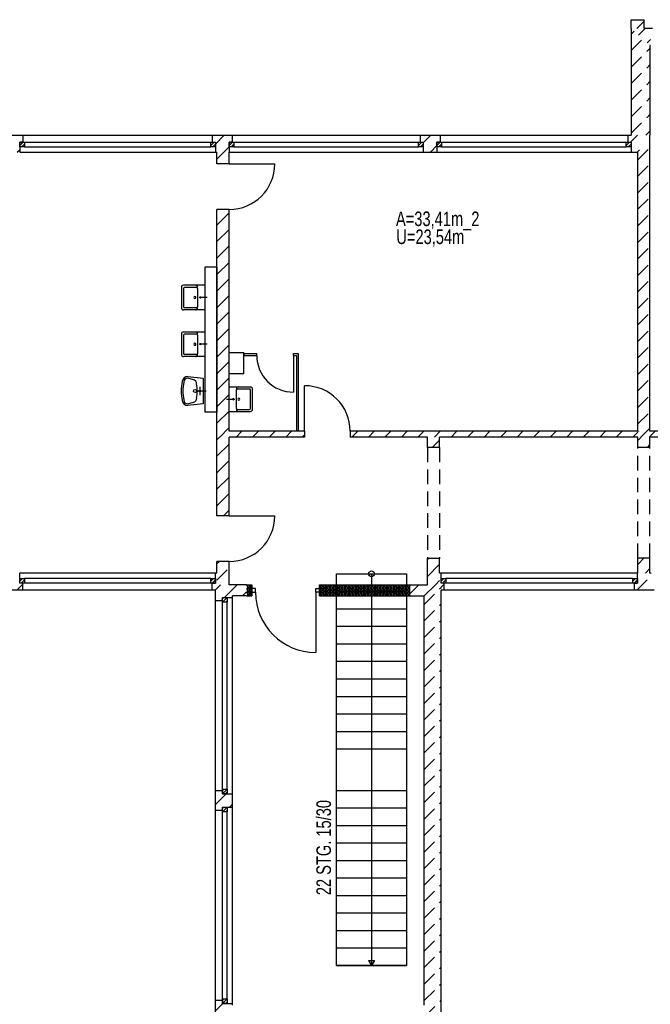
# Model space of a CAD drawing. Header units: metres. Extents: x 940 to 7099, y 1771 to 4983.
# Tile 4 of 15: x 1692 to 2770, y 3296 to 4983. Entities that reach past the tile are written whole.
import ezdxf

# ---------------------------------------------------------------- set-up
doc = ezdxf.new("R2010")
doc.units = ezdxf.units.M
doc.header["$LTSCALE"] = 100
doc.header["$MEASUREMENT"] = 0
doc.linetypes.add('DASHDOT', pattern=[1, 0.5, -0.25, 0, -0.25])
doc.linetypes.add('HIDDEN', pattern=[0.375, 0.25, -0.125])
for name, color, linetype in [('1', 2, 'Continuous'), ('108', 71, 'Continuous'), ('18', 2, 'Continuous'), ('20', 211, 'Continuous'), ('22', 211, 'Continuous'), ('30', 5, 'Continuous'), ('32', 2, 'Continuous'), ('332', 2, 'Continuous'), ('36', 3, 'Continuous'), ('367', 2, 'Continuous'), ('63', 71, 'Continuous'), ('64', 7, 'Continuous'), ('67', 2, 'Continuous'), ('68', 211, 'Continuous'), ('69', 6, 'Continuous')]:
    doc.layers.add(name, color=color, linetype=linetype)

msp = doc.modelspace()

# ---------------------------------------------------------------- linework, layer by layer
at = {"layer": '1', "linetype": 'Continuous'}
for p, q in [((2079.5, 4015), (2050, 4015)), ((2359.5, 4015), (2389, 4015)), ((2079.5, 3996), (2055.5, 3996)), ((2359.5, 3996), (2383.5, 3996))]:
    msp.add_line(p, q, dxfattribs=at)
at = {"layer": '108', "linetype": 'Continuous'}
for p, q in [((2293.5, 4034), (2293.5, 3363)), ((2233.5, 3363), (2233.5, 3996)), ((2353.5, 3996), (2353.5, 3363)), ((2233.5, 3974), (2353.5, 3974)), ((2233.5, 3944), (2353.5, 3944)), ((2233.5, 3914), (2353.5, 3914)), ((2233.5, 3884), (2353.5, 3884)), ((2233.5, 3854), (2353.5, 3854)), ((2233.5, 3824), (2353.5, 3824)), ((2233.5, 3794), (2353.5, 3794)), ((2233.5, 3764), (2353.5, 3764)), ((2233.5, 3734), (2353.5, 3734)), ((2233.5, 3663), (2353.5, 3663)), ((2233.5, 3633), (2353.5, 3633)), ((2233.5, 3603), (2353.5, 3603)), ((2233.5, 3573), (2353.5, 3573)), ((2233.5, 3543), (2353.5, 3543)), ((2233.5, 3513), (2353.5, 3513)), ((2233.5, 3483), (2353.5, 3483)), ((2233.5, 3453), (2353.5, 3453)), ((2233.5, 3423), (2353.5, 3423)), ((2233.5, 3393), (2353.5, 3393)), ((2353.5, 3363), (2233.5, 3363)), ((2233.5, 3363), (2353.5, 3363)), ((2288.5, 3371.6603), (2298.5, 3371.6603)), ((2288.5, 3371.6603), (2293.5, 3363)), ((2298.5, 3371.6603), (2293.5, 3363))]:
    msp.add_line(p, q, dxfattribs=at)
at = {"layer": '18', "linetype": 'Continuous'}
for p, q in [((2008, 4528), (2008, 4486)), ((2008, 4448), (2008, 4406)), ((2050, 4312), (2050, 4354))]:
    msp.add_line(p, q, dxfattribs=at)
at = {"layer": '20', "linetype": 'Continuous'}
for p, q in [((2750.4993, 4956.6725), (2761.8268, 4968)), ((2765.337, 4943.2259), (2771, 4948.8889)), ((2026.49, 4770.0643), (2041.4257, 4785)), ((2736.5325, 4773), (2748.5325, 4785)), ((2029, 4744.29), (2040.71, 4756)), ((2040.71, 4756), (2050.01, 4765.3)), ((2747.8167, 4756), (2752.1061, 4760.2893)), ((2048.9942, 4736), (2050, 4737.0058)), ((2029, 4631.153), (2050, 4652.153)), ((2029, 4602.8687), (2050, 4623.8687)), ((2029, 4574.5844), (2050, 4595.5844)), ((2029, 4546.3001), (2050, 4567.3001)), ((2029, 4518.0159), (2050, 4539.0159)), ((2029, 4489.7316), (2050, 4510.7316)), ((2029, 4461.4473), (2050, 4482.4473)), ((2029, 4433.1631), (2050, 4454.1631)), ((2029, 4404.8788), (2050, 4425.8788)), ((2029, 4376.5945), (2050, 4397.5945)), ((2029, 4348.3102), (2050, 4369.3102)), ((2029, 4320.026), (2050, 4341.026)), ((2029, 4291.7417), (2050, 4312.7417)), ((2043.5426, 4278), (2050, 4284.4574)), ((2029, 4263.4574), (2038.8514, 4273.3088)), ((2038.8514, 4273.3088), (2043.5426, 4278)), ((2061.8268, 4268), (2071.8268, 4278)), ((2090.1111, 4268), (2100.1111, 4278)), ((2118.3954, 4268), (2128.3954, 4278)), ((2146.6797, 4268), (2156.6797, 4278)), ((2174.9639, 4268), (2179, 4272.0361)), ((2259.8167, 4268), (2269.8167, 4278)), ((2288.101, 4268), (2298.101, 4278)), ((2316.3853, 4268), (2326.3853, 4278)), ((2344.6696, 4268), (2354.6696, 4278)), ((2372.9538, 4268), (2382.9538, 4278)), ((2401.2381, 4268), (2411.2381, 4278)), ((2429.5224, 4268), (2439.5224, 4278)), ((2457.8066, 4268), (2467.8066, 4278)), ((2486.0909, 4268), (2496.0909, 4278)), ((2514.3752, 4268), (2524.3752, 4278)), ((2542.6595, 4268), (2552.6595, 4278)), ((2570.9437, 4268), (2580.9437, 4278)), ((2599.228, 4268), (2609.228, 4278)), ((2627.5123, 4268), (2637.5123, 4278)), ((2655.7965, 4268), (2665.7965, 4278)), ((2684.0808, 4268), (2694.0808, 4278)), ((2712.3651, 4268), (2722.3651, 4278)), ((2740.6494, 4268), (2749, 4276.3506)), ((2750.1173, 4277.468), (2750.6494, 4278)), ((2769.2776, 4268.344), (2778.9336, 4278)), ((2029, 4235.1732), (2050, 4256.1732)), ((2029, 4206.8889), (2050, 4227.8889)), ((2029, 4178.6046), (2050, 4199.6046)), ((2029, 4150.3203), (2050, 4171.3203)), ((2039.9639, 4133), (2050, 4143.0361)), ((2389, 4057.772), (2391.228, 4060)), ((2389, 4029.4877), (2410, 4050.4877)), ((2749, 4050.0765), (2759.9235, 4061)), ((2026.49, 4034.6733), (2026.8167, 4035)), ((2762.2078, 4035), (2770, 4042.7922)), ((1686.6898, 4006), (1697.01, 4016.3202)), ((2031.6964, 4011.5954), (2035.101, 4015)), ((2048.7849, 4000.3996), (2063.3853, 4015)), ((2359.5, 3999.9877), (2374.5123, 4015)), ((2384.36, 3996.5634), (2402.7965, 4015)), ((2402.7965, 4015), (2410, 4022.2035)), ((2026.101, 4006), (2026.5376, 4006.4366)), ((2026.5, 4006.399), (2031.6964, 4011.5954)), ((2041.8853, 3993.5), (2048.7849, 4000.3996)), ((2072.6696, 3996), (2079.5, 4002.8304)), ((2081.075, 4010.9688), (2081.4246, 4012.0308)), ((2081.075, 4004.9688), (2081.4246, 4006.0308)), ((2081.075, 3998.9688), (2081.4246, 4000.0308)), ((2083.9246, 4010.9688), (2083.575, 4012.0308)), ((2083.9246, 4004.9688), (2083.575, 4006.0308)), ((2083.9246, 3998.9688), (2083.575, 4000.0308)), ((2086.075, 4010.9688), (2086.4246, 4012.0308)), ((2086.075, 4004.9688), (2086.4246, 4006.0308)), ((2086.075, 3998.9688), (2086.4246, 4000.0308)), ((2206.075, 4010.9688), (2206.4246, 4012.0308)), ((2206.075, 4004.9688), (2206.4246, 4006.0308)), ((2206.075, 3998.9688), (2206.4246, 4000.0308)), ((2208.9246, 4010.9688), (2208.575, 4012.0308)), ((2208.9246, 4004.9688), (2208.575, 4006.0308)), ((2208.9246, 3998.9688), (2208.575, 4000.0308)), ((2211.075, 4010.9688), (2211.4246, 4012.0308)), ((2211.075, 4004.9688), (2211.4246, 4006.0308)), ((2211.075, 3998.9688), (2211.4246, 4000.0308)), ((2213.9246, 4010.9688), (2213.575, 4012.0308)), ((2213.9246, 4004.9688), (2213.575, 4006.0308)), ((2213.9246, 3998.9688), (2213.575, 4000.0308)), ((2216.075, 4010.9688), (2216.4246, 4012.0308)), ((2216.075, 4004.9688), (2216.4246, 4006.0308)), ((2216.075, 3998.9688), (2216.4246, 4000.0308)), ((2218.9246, 4010.9688), (2218.575, 4012.0308)), ((2218.9246, 4004.9688), (2218.575, 4006.0308)), ((2218.9246, 3998.9688), (2218.575, 4000.0308)), ((2221.075, 4010.9688), (2221.4246, 4012.0308)), ((2221.075, 4004.9688), (2221.4246, 4006.0308)), ((2221.075, 3998.9688), (2221.4246, 4000.0308)), ((2223.9246, 4010.9688), (2223.575, 4012.0308)), ((2223.9246, 4004.9688), (2223.575, 4006.0308)), ((2223.9246, 3998.9688), (2223.575, 4000.0308)), ((2226.075, 4010.9688), (2226.4246, 4012.0308)), ((2226.075, 4004.9688), (2226.4246, 4006.0308)), ((2226.075, 3998.9688), (2226.4246, 4000.0308)), ((2228.9246, 4010.9688), (2228.575, 4012.0308)), ((2228.9246, 4004.9688), (2228.575, 4006.0308)), ((2228.9246, 3998.9688), (2228.575, 4000.0308)), ((2231.075, 4010.9688), (2231.4246, 4012.0308)), ((2231.075, 4004.9688), (2231.4246, 4006.0308)), ((2231.075, 3998.9688), (2231.4246, 4000.0308)), ((2233.9246, 4010.9688), (2233.575, 4012.0308)), ((2233.9246, 4004.9688), (2233.575, 4006.0308)), ((2233.9246, 3998.9688), (2233.575, 4000.0308)), ((2236.075, 4010.9688), (2236.4246, 4012.0308)), ((2236.075, 4004.9688), (2236.4246, 4006.0308)), ((2236.075, 3998.9688), (2236.4246, 4000.0308)), ((2238.9246, 4010.9688), (2238.575, 4012.0308)), ((2238.9246, 4004.9688), (2238.575, 4006.0308)), ((2238.9246, 3998.9688), (2238.575, 4000.0308)), ((2241.075, 4010.9688), (2241.4246, 4012.0308)), ((2241.075, 4004.9688), (2241.4246, 4006.0308)), ((2241.075, 3998.9688), (2241.4246, 4000.0308)), ((2243.9246, 4010.9688), (2243.575, 4012.0308)), ((2243.9246, 4004.9688), (2243.575, 4006.0308)), ((2243.9246, 3998.9688), (2243.575, 4000.0308)), ((2246.075, 4010.9688), (2246.4246, 4012.0308)), ((2246.075, 4004.9688), (2246.4246, 4006.0308)), ((2246.075, 3998.9688), (2246.4246, 4000.0308)), ((2248.9246, 4010.9688), (2248.575, 4012.0308)), ((2248.9246, 4004.9688), (2248.575, 4006.0308)), ((2248.9246, 3998.9688), (2248.575, 4000.0308)), ((2251.075, 4010.9688), (2251.4246, 4012.0308)), ((2251.075, 4004.9688), (2251.4246, 4006.0308)), ((2251.075, 3998.9688), (2251.4246, 4000.0308)), ((2253.9246, 4010.9688), (2253.575, 4012.0308)), ((2253.9246, 4004.9688), (2253.575, 4006.0308)), ((2253.9246, 3998.9688), (2253.575, 4000.0308)), ((2256.075, 4010.9688), (2256.4246, 4012.0308)), ((2256.075, 4004.9688), (2256.4246, 4006.0308)), ((2256.075, 3998.9688), (2256.4246, 4000.0308)), ((2258.9246, 4010.9688), (2258.575, 4012.0308)), ((2258.9246, 4004.9688), (2258.575, 4006.0308)), ((2258.9246, 3998.9688), (2258.575, 4000.0308)), ((2261.075, 4010.9688), (2261.4246, 4012.0308)), ((2261.075, 4004.9688), (2261.4246, 4006.0308)), ((2261.075, 3998.9688), (2261.4246, 4000.0308)), ((2263.9246, 4010.9688), (2263.575, 4012.0308)), ((2263.9246, 4004.9688), (2263.575, 4006.0308)), ((2263.9246, 3998.9688), (2263.575, 4000.0308)), ((2266.075, 4010.9688), (2266.4246, 4012.0308)), ((2266.075, 4004.9688), (2266.4246, 4006.0308)), ((2266.075, 3998.9688), (2266.4246, 4000.0308)), ((2268.9246, 4010.9688), (2268.575, 4012.0308)), ((2268.9246, 4004.9688), (2268.575, 4006.0308)), ((2268.9246, 3998.9688), (2268.575, 4000.0308)), ((2271.075, 4010.9688), (2271.4246, 4012.0308)), ((2271.075, 4004.9688), (2271.4246, 4006.0308)), ((2271.075, 3998.9688), (2271.4246, 4000.0308)), ((2273.9246, 4010.9688), (2273.575, 4012.0308)), ((2273.9246, 4004.9688), (2273.575, 4006.0308)), ((2273.9246, 3998.9688), (2273.575, 4000.0308)), ((2276.075, 4010.9688), (2276.4246, 4012.0308)), ((2276.075, 4004.9688), (2276.4246, 4006.0308)), ((2276.075, 3998.9688), (2276.4246, 4000.0308)), ((2278.9246, 4010.9688), (2278.575, 4012.0308)), ((2278.9246, 4004.9688), (2278.575, 4006.0308)), ((2278.9246, 3998.9688), (2278.575, 4000.0308)), ((2281.075, 4010.9688), (2281.4246, 4012.0308)), ((2281.075, 4004.9688), (2281.4246, 4006.0308)), ((2281.075, 3998.9688), (2281.4246, 4000.0308)), ((2283.9246, 4010.9688), (2283.575, 4012.0308)), ((2283.9246, 4004.9688), (2283.575, 4006.0308)), ((2283.9246, 3998.9688), (2283.575, 4000.0308)), ((2286.075, 4010.9688), (2286.4246, 4012.0308)), ((2286.075, 4004.9688), (2286.4246, 4006.0308)), ((2286.075, 3998.9688), (2286.4246, 4000.0308)), ((2288.9246, 4010.9688), (2288.575, 4012.0308)), ((2288.9246, 4004.9688), (2288.575, 4006.0308)), ((2288.9246, 3998.9688), (2288.575, 4000.0308)), ((2291.075, 4010.9688), (2291.4246, 4012.0308)), ((2291.075, 4004.9688), (2291.4246, 4006.0308)), ((2291.075, 3998.9688), (2291.4246, 4000.0308)), ((2293.9246, 4010.9688), (2293.575, 4012.0308)), ((2293.9246, 4004.9688), (2293.575, 4006.0308)), ((2293.9246, 3998.9688), (2293.575, 4000.0308)), ((2296.075, 4010.9688), (2296.4246, 4012.0308)), ((2296.075, 4004.9688), (2296.4246, 4006.0308)), ((2296.075, 3998.9688), (2296.4246, 4000.0308)), ((2298.9246, 4010.9688), (2298.575, 4012.0308)), ((2298.9246, 4004.9688), (2298.575, 4006.0308)), ((2298.9246, 3998.9688), (2298.575, 4000.0308)), ((2301.075, 4010.9688), (2301.4246, 4012.0308)), ((2301.075, 4004.9688), (2301.4246, 4006.0308)), ((2301.075, 3998.9688), (2301.4246, 4000.0308)), ((2303.9246, 4010.9688), (2303.575, 4012.0308)), ((2303.9246, 4004.9688), (2303.575, 4006.0308)), ((2303.9246, 3998.9688), (2303.575, 4000.0308)), ((2306.075, 4010.9688), (2306.4246, 4012.0308)), ((2306.075, 4004.9688), (2306.4246, 4006.0308)), ((2306.075, 3998.9688), (2306.4246, 4000.0308)), ((2308.9246, 4010.9688), (2308.575, 4012.0308)), ((2308.9246, 4004.9688), (2308.575, 4006.0308)), ((2308.9246, 3998.9688), (2308.575, 4000.0308)), ((2311.075, 4010.9688), (2311.4246, 4012.0308)), ((2311.075, 4004.9688), (2311.4246, 4006.0308)), ((2311.075, 3998.9688), (2311.4246, 4000.0308)), ((2313.9246, 4010.9688), (2313.575, 4012.0308)), ((2313.9246, 4004.9688), (2313.575, 4006.0308)), ((2313.9246, 3998.9688), (2313.575, 4000.0308)), ((2316.075, 4010.9688), (2316.4246, 4012.0308)), ((2316.075, 4004.9688), (2316.4246, 4006.0308)), ((2316.075, 3998.9688), (2316.4246, 4000.0308)), ((2318.9246, 4010.9688), (2318.575, 4012.0308)), ((2318.9246, 4004.9688), (2318.575, 4006.0308)), ((2318.9246, 3998.9688), (2318.575, 4000.0308)), ((2321.075, 4010.9688), (2321.4246, 4012.0308)), ((2321.075, 4004.9688), (2321.4246, 4006.0308)), ((2321.075, 3998.9688), (2321.4246, 4000.0308)), ((2323.9246, 4010.9688), (2323.575, 4012.0308)), ((2323.9246, 4004.9688), (2323.575, 4006.0308)), ((2323.9246, 3998.9688), (2323.575, 4000.0308)), ((2326.075, 4010.9688), (2326.4246, 4012.0308)), ((2326.075, 4004.9688), (2326.4246, 4006.0308)), ((2326.075, 3998.9688), (2326.4246, 4000.0308)), ((2328.9246, 4010.9688), (2328.575, 4012.0308)), ((2328.9246, 4004.9688), (2328.575, 4006.0308)), ((2328.9246, 3998.9688), (2328.575, 4000.0308)), ((2331.075, 4010.9688), (2331.4246, 4012.0308)), ((2331.075, 4004.9688), (2331.4246, 4006.0308)), ((2331.075, 3998.9688), (2331.4246, 4000.0308)), ((2333.9246, 4010.9688), (2333.575, 4012.0308)), ((2333.9246, 4004.9688), (2333.575, 4006.0308)), ((2333.9246, 3998.9688), (2333.575, 4000.0308)), ((2336.075, 4010.9688), (2336.4246, 4012.0308)), ((2336.075, 4004.9688), (2336.4246, 4006.0308)), ((2336.075, 3998.9688), (2336.4246, 4000.0308)), ((2338.9246, 4010.9688), (2338.575, 4012.0308)), ((2338.9246, 4004.9688), (2338.575, 4006.0308)), ((2338.9246, 3998.9688), (2338.575, 4000.0308)), ((2341.075, 4010.9688), (2341.4246, 4012.0308)), ((2341.075, 4004.9688), (2341.4246, 4006.0308)), ((2341.075, 3998.9688), (2341.4246, 4000.0308)), ((2343.9246, 4010.9688), (2343.575, 4012.0308)), ((2343.9246, 4004.9688), (2343.575, 4006.0308)), ((2343.9246, 3998.9688), (2343.575, 4000.0308)), ((2346.075, 4010.9688), (2346.4246, 4012.0308)), ((2346.075, 4004.9688), (2346.4246, 4006.0308)), ((2346.075, 3998.9688), (2346.4246, 4000.0308)), ((2348.9246, 4010.9688), (2348.575, 4012.0308)), ((2348.9246, 4004.9688), (2348.575, 4006.0308)), ((2348.9246, 3998.9688), (2348.575, 4000.0308)), ((2351.075, 4010.9688), (2351.4246, 4012.0308)), ((2351.075, 4004.9688), (2351.4246, 4006.0308)), ((2351.075, 3998.9688), (2351.4246, 4000.0308)), ((2353.9246, 4010.9688), (2353.575, 4012.0308)), ((2353.9246, 4004.9688), (2353.575, 4006.0308)), ((2353.9246, 3998.9688), (2353.575, 4000.0308)), ((2356.075, 4010.9688), (2356.4246, 4012.0308)), ((2356.075, 4004.9688), (2356.4246, 4006.0308)), ((2356.075, 3998.9688), (2356.4246, 4000.0308)), ((2358.9246, 4010.9688), (2358.575, 4012.0308)), ((2358.9246, 4004.9688), (2358.575, 4006.0308)), ((2358.9246, 3998.9688), (2358.575, 4000.0308)), ((2036.3853, 3988), (2038.5, 3990.1147)), ((2026.5, 3638.7035), (2045.0465, 3657.25)), ((2050.3308, 3634.25), (2055.5, 3639.4192))]:
    msp.add_line(p, q, dxfattribs=at)
at = {"layer": '20', "linetype": 'HIDDEN'}
msp.add_line((2759.6975, 4272.906), (2764.7915, 4278), dxfattribs=at)
at = {"layer": '20', "linetype": 'Continuous'}
for centre, start, end in [((2079.9998, 4012.4998), 90, 109.4644), ((2079.9998, 4012.4998), 341.7795, 90), ((2082.4998, 4016.4998), 269.142, 270.858), ((2084.9998, 4012.4998), 90, 198.2205), ((2084.9998, 4012.4998), 341.7795, 90), ((2087.4998, 4016.4998), 269.142, 270.858), ((2204.9998, 4012.4998), 90, 109.4644), ((2204.9998, 4012.4998), 341.7795, 90), ((2207.4998, 4016.4998), 269.142, 270.858), ((2209.9998, 4012.4998), 90, 198.2205), ((2209.9998, 4012.4998), 341.7795, 90), ((2212.4998, 4016.4998), 269.142, 270.858), ((2214.9998, 4012.4998), 90, 198.2205), ((2214.9998, 4012.4998), 341.7795, 90), ((2217.4998, 4016.4998), 269.142, 270.858), ((2219.9998, 4012.4998), 90, 198.2205), ((2219.9998, 4012.4998), 341.7795, 90), ((2222.4998, 4016.4998), 269.142, 270.858), ((2224.9998, 4012.4998), 90, 198.2205), ((2224.9998, 4012.4998), 341.7795, 90), ((2227.4998, 4016.4998), 269.142, 270.858), ((2229.9998, 4012.4998), 90, 198.2205), ((2229.9998, 4012.4998), 341.7795, 90), ((2232.4998, 4016.4998), 269.142, 270.858), ((2234.9998, 4012.4998), 90, 198.2205), ((2234.9998, 4012.4998), 341.7795, 90), ((2237.4998, 4016.4998), 269.142, 270.858), ((2239.9998, 4012.4998), 90, 198.2205), ((2239.9998, 4012.4998), 341.7795, 90), ((2242.4998, 4016.4998), 269.142, 270.858), ((2244.9998, 4012.4998), 90, 198.2205), ((2244.9998, 4012.4998), 341.7795, 90), ((2247.4998, 4016.4998), 269.142, 270.858), ((2249.9998, 4012.4998), 90, 198.2205), ((2249.9998, 4012.4998), 341.7795, 90), ((2252.4998, 4016.4998), 269.142, 270.858), ((2254.9998, 4012.4998), 90, 198.2205), ((2254.9998, 4012.4998), 341.7795, 90), ((2257.4998, 4016.4998), 269.142, 270.858), ((2259.9998, 4012.4998), 90, 198.2205), ((2259.9998, 4012.4998), 341.7795, 90), ((2262.4998, 4016.4998), 269.142, 270.858), ((2264.9998, 4012.4998), 90, 198.2205), ((2264.9998, 4012.4998), 341.7795, 90), ((2267.4998, 4016.4998), 269.142, 270.858), ((2269.9998, 4012.4998), 90, 198.2205), ((2269.9998, 4012.4998), 341.7795, 90), ((2272.4998, 4016.4998), 269.142, 270.858), ((2274.9998, 4012.4998), 90, 198.2205), ((2274.9998, 4012.4998), 341.7795, 90), ((2277.4998, 4016.4998), 269.142, 270.858), ((2279.9998, 4012.4998), 90, 198.2205), ((2279.9998, 4012.4998), 341.7795, 90), ((2282.4998, 4016.4998), 269.142, 270.858), ((2284.9998, 4012.4998), 90, 198.2205), ((2284.9998, 4012.4998), 341.7795, 90), ((2287.4998, 4016.4998), 269.142, 270.858), ((2289.9998, 4012.4998), 90, 198.2205), ((2289.9998, 4012.4998), 341.7795, 90), ((2292.4998, 4016.4998), 269.142, 270.858), ((2294.9998, 4012.4998), 90, 198.2205), ((2294.9998, 4012.4998), 341.7795, 90), ((2297.4998, 4016.4998), 269.142, 270.858), ((2299.9998, 4012.4998), 90, 198.2205), ((2299.9998, 4012.4998), 341.7795, 90), ((2302.4998, 4016.4998), 269.142, 270.858), ((2304.9998, 4012.4998), 90, 198.2205), ((2304.9998, 4012.4998), 341.7795, 90), ((2307.4998, 4016.4998), 269.142, 270.858), ((2309.9998, 4012.4998), 90, 198.2205), ((2309.9998, 4012.4998), 341.7795, 90), ((2312.4998, 4016.4998), 269.142, 270.858), ((2314.9998, 4012.4998), 90, 198.2205), ((2314.9998, 4012.4998), 341.7795, 90), ((2317.4998, 4016.4998), 269.142, 270.858), ((2319.9998, 4012.4998), 90, 198.2205), ((2319.9998, 4012.4998), 341.7795, 90), ((2322.4998, 4016.4998), 269.142, 270.858), ((2324.9998, 4012.4998), 90, 198.2205), ((2324.9998, 4012.4998), 341.7795, 90), ((2327.4998, 4016.4998), 269.142, 270.858), ((2329.9998, 4012.4998), 90, 198.2205), ((2329.9998, 4012.4998), 341.7795, 90), ((2332.4998, 4016.4998), 269.142, 270.858), ((2334.9998, 4012.4998), 90, 198.2205), ((2334.9998, 4012.4998), 341.7795, 90), ((2337.4998, 4016.4998), 269.142, 270.858), ((2339.9998, 4012.4998), 90, 198.2205), ((2339.9998, 4012.4998), 341.7795, 90), ((2342.4998, 4016.4998), 269.142, 270.858), ((2344.9998, 4012.4998), 90, 198.2205), ((2344.9998, 4012.4998), 341.7795, 90), ((2347.4998, 4016.4998), 269.142, 270.858), ((2349.9998, 4012.4998), 90, 198.2205), ((2349.9998, 4012.4998), 341.7795, 90), ((2352.4998, 4016.4998), 269.142, 270.858), ((2354.9998, 4012.4998), 90, 198.2205), ((2354.9998, 4012.4998), 341.7795, 90), ((2357.4998, 4016.4998), 269.142, 270.858), ((2359.9998, 4012.4998), 109.4644, 198.2205), ((2079.9998, 4006.4998), 90, 109.4644), ((2079.9998, 4000.4998), 90, 109.4644), ((2079.9998, 4006.4998), 341.7795, 90), ((2079.9998, 4000.4998), 341.7795, 90), ((2082.4998, 4010.4998), 161.7795, 18.2205), ((2082.4998, 4004.4998), 161.7795, 18.2205), ((2082.4998, 3998.4998), 161.7795, 18.2205), ((2084.9998, 4006.4998), 90, 198.2205), ((2084.9998, 4000.4998), 90, 198.2205), ((2084.9998, 4006.4998), 341.7795, 90), ((2084.9998, 4000.4998), 341.7795, 90), ((2087.4998, 4010.4998), 161.7795, 311.3084), ((2087.4998, 4004.4998), 161.7795, 311.3084), ((2087.4998, 3998.4998), 161.7795, 311.3084), ((2087.4998, 4010.4998), 311.3084, 311.8189), ((2087.4998, 4004.4998), 311.3084, 311.8189), ((2087.4998, 3998.4998), 311.3084, 311.8189), ((2089.9998, 4012.4998), 179.142, 180.858), ((2089.9998, 4006.4998), 179.142, 180.858), ((2089.9998, 4000.4998), 179.142, 180.858), ((2204.9998, 4006.4998), 90, 109.4644), ((2204.9998, 4000.4998), 90, 109.4644), ((2204.9998, 4006.4998), 341.7795, 90), ((2204.9998, 4000.4998), 341.7795, 90), ((2207.4998, 4010.4998), 161.7795, 18.2205), ((2207.4998, 4004.4998), 161.7795, 18.2205), ((2207.4998, 3998.4998), 161.7795, 18.2205), ((2209.9998, 4006.4998), 90, 198.2205), ((2209.9998, 4000.4998), 90, 198.2205), ((2209.9998, 4006.4998), 341.7795, 90), ((2209.9998, 4000.4998), 341.7795, 90), ((2212.4998, 4010.4998), 161.7795, 18.2205), ((2212.4998, 4004.4998), 161.7795, 18.2205), ((2212.4998, 3998.4998), 161.7795, 18.2205), ((2214.9998, 4006.4998), 90, 198.2205), ((2214.9998, 4000.4998), 90, 198.2205), ((2214.9998, 4006.4998), 341.7795, 90), ((2214.9998, 4000.4998), 341.7795, 90), ((2217.4998, 4010.4998), 161.7795, 18.2205), ((2217.4998, 4004.4998), 161.7795, 18.2205), ((2217.4998, 3998.4998), 161.7795, 18.2205), ((2219.9998, 4006.4998), 90, 198.2205), ((2219.9998, 4000.4998), 90, 198.2205), ((2219.9998, 4006.4998), 341.7795, 90), ((2219.9998, 4000.4998), 341.7795, 90), ((2222.4998, 4010.4998), 161.7795, 18.2205), ((2222.4998, 4004.4998), 161.7795, 18.2205), ((2222.4998, 3998.4998), 161.7795, 18.2205), ((2224.9998, 4006.4998), 90, 198.2205), ((2224.9998, 4000.4998), 90, 198.2205), ((2224.9998, 4006.4998), 341.7795, 90), ((2224.9998, 4000.4998), 341.7795, 90), ((2227.4998, 4010.4998), 161.7795, 18.2205), ((2227.4998, 4004.4998), 161.7795, 18.2205), ((2227.4998, 3998.4998), 161.7795, 18.2205), ((2229.9998, 4006.4998), 90, 198.2205), ((2229.9998, 4000.4998), 90, 198.2205), ((2229.9998, 4006.4998), 341.7795, 90), ((2229.9998, 4000.4998), 341.7795, 90), ((2232.4998, 4010.4998), 161.7795, 18.2205), ((2232.4998, 4004.4998), 161.7795, 18.2205), ((2232.4998, 3998.4998), 161.7795, 18.2205), ((2234.9998, 4006.4998), 90, 198.2205), ((2234.9998, 4000.4998), 90, 198.2205), ((2234.9998, 4006.4998), 341.7795, 90), ((2234.9998, 4000.4998), 341.7795, 90), ((2237.4998, 4010.4998), 161.7795, 18.2205), ((2237.4998, 4004.4998), 161.7795, 18.2205), ((2237.4998, 3998.4998), 161.7795, 18.2205), ((2239.9998, 4006.4998), 90, 198.2205), ((2239.9998, 4000.4998), 90, 198.2205), ((2239.9998, 4006.4998), 341.7795, 90), ((2239.9998, 4000.4998), 341.7795, 90), ((2242.4998, 4010.4998), 161.7795, 18.2205), ((2242.4998, 4004.4998), 161.7795, 18.2205), ((2242.4998, 3998.4998), 161.7795, 18.2205), ((2244.9998, 4006.4998), 90, 198.2205), ((2244.9998, 4000.4998), 90, 198.2205), ((2244.9998, 4006.4998), 341.7795, 90), ((2244.9998, 4000.4998), 341.7795, 90), ((2247.4998, 4010.4998), 161.7795, 18.2205), ((2247.4998, 4004.4998), 161.7795, 18.2205), ((2247.4998, 3998.4998), 161.7795, 18.2205), ((2249.9998, 4006.4998), 90, 198.2205), ((2249.9998, 4000.4998), 90, 198.2205), ((2249.9998, 4006.4998), 341.7795, 90), ((2249.9998, 4000.4998), 341.7795, 90), ((2252.4998, 4010.4998), 161.7795, 18.2205), ((2252.4998, 4004.4998), 161.7795, 18.2205), ((2252.4998, 3998.4998), 161.7795, 18.2205), ((2254.9998, 4006.4998), 90, 198.2205), ((2254.9998, 4000.4998), 90, 198.2205), ((2254.9998, 4006.4998), 341.7795, 90), ((2254.9998, 4000.4998), 341.7795, 90), ((2257.4998, 4010.4998), 161.7795, 18.2205), ((2257.4998, 4004.4998), 161.7795, 18.2205), ((2257.4998, 3998.4998), 161.7795, 18.2205), ((2259.9998, 4006.4998), 90, 198.2205), ((2259.9998, 4000.4998), 90, 198.2205), ((2259.9998, 4006.4998), 341.7795, 90), ((2259.9998, 4000.4998), 341.7795, 90), ((2262.4998, 4010.4998), 161.7795, 18.2205), ((2262.4998, 4004.4998), 161.7795, 18.2205), ((2262.4998, 3998.4998), 161.7795, 18.2205), ((2264.9998, 4006.4998), 90, 198.2205), ((2264.9998, 4000.4998), 90, 198.2205), ((2264.9998, 4006.4998), 341.7795, 90), ((2264.9998, 4000.4998), 341.7795, 90), ((2267.4998, 4010.4998), 161.7795, 18.2205), ((2267.4998, 4004.4998), 161.7795, 18.2205), ((2267.4998, 3998.4998), 161.7795, 18.2205), ((2269.9998, 4006.4998), 90, 198.2205), ((2269.9998, 4000.4998), 90, 198.2205), ((2269.9998, 4006.4998), 341.7795, 90), ((2269.9998, 4000.4998), 341.7795, 90), ((2272.4998, 4010.4998), 161.7795, 18.2205), ((2272.4998, 4004.4998), 161.7795, 18.2205), ((2272.4998, 3998.4998), 161.7795, 18.2205), ((2274.9998, 4006.4998), 90, 198.2205), ((2274.9998, 4000.4998), 90, 198.2205), ((2274.9998, 4006.4998), 341.7795, 90), ((2274.9998, 4000.4998), 341.7795, 90), ((2277.4998, 4010.4998), 161.7795, 18.2205), ((2277.4998, 4004.4998), 161.7795, 18.2205), ((2277.4998, 3998.4998), 161.7795, 18.2205), ((2279.9998, 4006.4998), 90, 198.2205), ((2279.9998, 4000.4998), 90, 198.2205), ((2279.9998, 4006.4998), 341.7795, 90), ((2279.9998, 4000.4998), 341.7795, 90), ((2282.4998, 4010.4998), 161.7795, 18.2205), ((2282.4998, 4004.4998), 161.7795, 18.2205), ((2282.4998, 3998.4998), 161.7795, 18.2205), ((2284.9998, 4006.4998), 90, 198.2205), ((2284.9998, 4000.4998), 90, 198.2205), ((2284.9998, 4006.4998), 341.7795, 90), ((2284.9998, 4000.4998), 341.7795, 90), ((2287.4998, 4010.4998), 161.7795, 18.2205), ((2287.4998, 4004.4998), 161.7795, 18.2205), ((2287.4998, 3998.4998), 161.7795, 18.2205), ((2289.9998, 4006.4998), 90, 198.2205), ((2289.9998, 4000.4998), 90, 198.2205), ((2289.9998, 4006.4998), 341.7795, 90), ((2289.9998, 4000.4998), 341.7795, 90), ((2292.4998, 4010.4998), 161.7795, 18.2205), ((2292.4998, 4004.4998), 161.7795, 18.2205), ((2292.4998, 3998.4998), 161.7795, 18.2205), ((2294.9998, 4006.4998), 90, 198.2205), ((2294.9998, 4000.4998), 90, 198.2205), ((2294.9998, 4006.4998), 341.7795, 90), ((2294.9998, 4000.4998), 341.7795, 90), ((2297.4998, 4010.4998), 161.7795, 18.2205), ((2297.4998, 4004.4998), 161.7795, 18.2205), ((2297.4998, 3998.4998), 161.7795, 18.2205), ((2299.9998, 4006.4998), 90, 198.2205), ((2299.9998, 4000.4998), 90, 198.2205), ((2299.9998, 4006.4998), 341.7795, 90), ((2299.9998, 4000.4998), 341.7795, 90), ((2302.4998, 4010.4998), 161.7795, 18.2205), ((2302.4998, 4004.4998), 161.7795, 18.2205), ((2302.4998, 3998.4998), 161.7795, 18.2205), ((2304.9998, 4006.4998), 90, 198.2205), ((2304.9998, 4000.4998), 90, 198.2205), ((2304.9998, 4006.4998), 341.7795, 90), ((2304.9998, 4000.4998), 341.7795, 90), ((2307.4998, 4010.4998), 161.7795, 18.2205), ((2307.4998, 4004.4998), 161.7795, 18.2205), ((2307.4998, 3998.4998), 161.7795, 18.2205), ((2309.9998, 4006.4998), 90, 198.2205), ((2309.9998, 4000.4998), 90, 198.2205), ((2309.9998, 4006.4998), 341.7795, 90), ((2309.9998, 4000.4998), 341.7795, 90), ((2312.4998, 4010.4998), 161.7795, 18.2205), ((2312.4998, 4004.4998), 161.7795, 18.2205), ((2312.4998, 3998.4998), 161.7795, 18.2205), ((2314.9998, 4006.4998), 90, 198.2205), ((2314.9998, 4000.4998), 90, 198.2205), ((2314.9998, 4006.4998), 341.7795, 90), ((2314.9998, 4000.4998), 341.7795, 90), ((2317.4998, 4010.4998), 161.7795, 18.2205), ((2317.4998, 4004.4998), 161.7795, 18.2205), ((2317.4998, 3998.4998), 161.7795, 18.2205), ((2319.9998, 4006.4998), 90, 198.2205), ((2319.9998, 4000.4998), 90, 198.2205), ((2319.9998, 4006.4998), 341.7795, 90), ((2319.9998, 4000.4998), 341.7795, 90), ((2322.4998, 4010.4998), 161.7795, 18.2205), ((2322.4998, 4004.4998), 161.7795, 18.2205), ((2322.4998, 3998.4998), 161.7795, 18.2205), ((2324.9998, 4006.4998), 90, 198.2205), ((2324.9998, 4000.4998), 90, 198.2205), ((2324.9998, 4006.4998), 341.7795, 90), ((2324.9998, 4000.4998), 341.7795, 90), ((2327.4998, 4010.4998), 161.7795, 18.2205), ((2327.4998, 4004.4998), 161.7795, 18.2205), ((2327.4998, 3998.4998), 161.7795, 18.2205), ((2329.9998, 4006.4998), 90, 198.2205), ((2329.9998, 4000.4998), 90, 198.2205), ((2329.9998, 4006.4998), 341.7795, 90), ((2329.9998, 4000.4998), 341.7795, 90), ((2332.4998, 4010.4998), 161.7795, 18.2205), ((2332.4998, 4004.4998), 161.7795, 18.2205), ((2332.4998, 3998.4998), 161.7795, 18.2205), ((2334.9998, 4006.4998), 90, 198.2205), ((2334.9998, 4000.4998), 90, 198.2205), ((2334.9998, 4006.4998), 341.7795, 90), ((2334.9998, 4000.4998), 341.7795, 90), ((2337.4998, 4010.4998), 161.7795, 18.2205), ((2337.4998, 4004.4998), 161.7795, 18.2205), ((2337.4998, 3998.4998), 161.7795, 18.2205), ((2339.9998, 4006.4998), 90, 198.2205), ((2339.9998, 4000.4998), 90, 198.2205), ((2339.9998, 4006.4998), 341.7795, 90), ((2339.9998, 4000.4998), 341.7795, 90), ((2342.4998, 4010.4998), 161.7795, 18.2205), ((2342.4998, 4004.4998), 161.7795, 18.2205), ((2342.4998, 3998.4998), 161.7795, 18.2205), ((2344.9998, 4006.4998), 90, 198.2205), ((2344.9998, 4000.4998), 90, 198.2205), ((2344.9998, 4006.4998), 341.7795, 90), ((2344.9998, 4000.4998), 341.7795, 90), ((2347.4998, 4010.4998), 161.7795, 18.2205), ((2347.4998, 4004.4998), 161.7795, 18.2205), ((2347.4998, 3998.4998), 161.7795, 18.2205), ((2349.9998, 4006.4998), 90, 198.2205), ((2349.9998, 4000.4998), 90, 198.2205), ((2349.9998, 4006.4998), 341.7795, 90), ((2349.9998, 4000.4998), 341.7795, 90), ((2352.4998, 4010.4998), 161.7795, 18.2205), ((2352.4998, 4004.4998), 161.7795, 18.2205), ((2352.4998, 3998.4998), 161.7795, 18.2205), ((2354.9998, 4006.4998), 90, 198.2205), ((2354.9998, 4000.4998), 90, 198.2205), ((2354.9998, 4006.4998), 341.7795, 90), ((2354.9998, 4000.4998), 341.7795, 90), ((2357.4998, 4010.4998), 161.7795, 18.2205), ((2357.4998, 4004.4998), 161.7795, 18.2205), ((2357.4998, 3998.4998), 161.7795, 18.2205), ((2359.9998, 4006.4998), 109.4644, 198.2205), ((2359.9998, 4000.4998), 109.4644, 198.2205)]:
    msp.add_arc(centre, 1.5, start, end, dxfattribs=at)
at = {"layer": '22', "linetype": 'HIDDEN'}
for p, q in [((2747.6847, 4968), (2760, 4980.3153)), ((2738, 4958.3153), (2743.0805, 4963.3958)), ((2738, 4930.031), (2757.9182, 4949.9492)), ((2738, 4901.7468), (2770, 4933.7468)), ((2738, 4873.4625), (2770, 4905.4625)), ((2738, 4845.1782), (2770, 4877.1782)), ((2738, 4816.8939), (2770, 4848.8939)), ((2738, 4788.6097), (2770, 4820.6097)), ((2762.6746, 4785), (2770, 4792.3254)), ((2381.98, 4772.0009), (2394.9791, 4785)), ((1687.1566, 4756), (1691.51, 4760.3534)), ((2394.2634, 4756), (2405.5, 4767.2366)), ((2749, 4743.0411), (2770, 4764.0411)), ((2749, 4714.7569), (2770, 4735.7569)), ((2749, 4686.4726), (2770, 4707.4726)), ((2749, 4658.1883), (2770, 4679.1883)), ((2749, 4629.904), (2770, 4650.904)), ((2749, 4601.6198), (2770, 4622.6198)), ((2749, 4573.3355), (2770, 4594.3355)), ((2749, 4545.0512), (2770, 4566.0512)), ((2749, 4516.767), (2770, 4537.767)), ((2749, 4488.4827), (2770, 4509.4827)), ((2749, 4460.1984), (2770, 4481.1984)), ((2749, 4431.9141), (2770, 4452.9141)), ((2749, 4403.6299), (2770, 4424.6299)), ((2749, 4375.3456), (2770, 4396.3456)), ((2749, 4347.0613), (2770, 4368.0613)), ((2749, 4318.7771), (2770, 4339.7771)), ((2749, 4290.4928), (2770, 4311.4928)), ((2749, 4262.2085), (2759.6975, 4272.906)), ((2764.7915, 4278), (2770, 4283.2085)), ((2397.3802, 4250), (2410, 4262.6198)), ((2766.0758, 4251), (2770, 4254.9242)), ((2029, 4051.3254), (2032.6746, 4055)), ((2029, 4023.0411), (2050, 4044.0411)), ((2049.2431, 4015), (2050, 4015.7569)), ((2412.138, 4010.1993), (2418.001, 4016.0623)), ((2747.3499, 4006), (2771.751, 4030.4011)), ((2383.5, 3981.5613), (2412.5, 4010.5613)), ((2383.5, 3953.2771), (2412.5, 3982.2771)), ((2383.5, 3924.9928), (2412.5, 3953.9928)), ((2383.5, 3896.7085), (2412.5, 3925.7085)), ((2383.5, 3868.4242), (2412.5, 3897.4242)), ((2383.5, 3840.14), (2412.5, 3869.14)), ((2383.5, 3811.8557), (2412.5, 3840.8557)), ((2383.5, 3783.5714), (2412.5, 3812.5714)), ((2383.5, 3755.2872), (2412.5, 3784.2872)), ((2383.5, 3727.0029), (2412.5, 3756.0029)), ((2383.5, 3698.7186), (2412.5, 3727.7186)), ((2383.5, 3670.4343), (2412.5, 3699.4343)), ((2383.5, 3642.1501), (2412.5, 3671.1501)), ((2383.5, 3613.8658), (2412.5, 3642.8658)), ((2383.5, 3585.5815), (2412.5, 3614.5815)), ((2383.5, 3557.2973), (2412.5, 3586.2973)), ((2383.5, 3529.013), (2412.5, 3558.013)), ((2383.5, 3500.7287), (2412.5, 3529.7287)), ((2383.5, 3472.4444), (2412.5, 3501.4444)), ((2383.5, 3444.1602), (2412.5, 3473.1602)), ((2383.5, 3415.8759), (2412.5, 3444.8759)), ((2383.5, 3387.5916), (2412.5, 3416.5916)), ((2383.5, 3359.3074), (2412.5, 3388.3074)), ((2383.5, 3331.0231), (2412.5, 3360.0231)), ((2383.5, 3302.7388), (2412.5, 3331.7388)), ((2026.5, 3285.1501), (2039.3499, 3298)), ((2384.0455, 3275), (2412.5, 3303.4545))]:
    msp.add_line(p, q, dxfattribs=at)
at = {"layer": '32', "color": 7, "linetype": 'Continuous'}
for p, q in [((2738, 4983), (2760, 4983)), ((2738, 4968), (2738, 4983)), ((2760, 4968), (2760, 4983)), ((2738, 4968), (2738, 4785)), ((2774.5, 4968), (2760, 4968)), ((2771, 4939), (2770, 4939)), ((2770, 4939), (2770, 4785)), ((1663.01, 4785), (1697.01, 4785)), ((2020.99, 4785), (2054.99, 4785)), ((2377, 4785), (2411, 4785)), ((2732, 4785), (2738, 4785)), ((2770, 4278), (2770, 4785)), ((1691.5, 4756), (1691.51, 4756)), ((2026.49, 4756), (2029, 4756)), ((2029, 4736), (2029, 4756)), ((2050, 4736), (2050, 4756)), ((2050, 4756), (2050.01, 4756)), ((2381.98, 4756), (2405.5, 4756)), ((2737.5, 4756), (2749, 4756)), ((2749, 4278), (2749, 4756)), ((2029, 4278), (2029, 4658)), ((2050, 4278), (2050, 4658)), ((2029, 4559), (2008, 4559)), ((2008, 4559), (2008, 4311)), ((2029, 4559), (2029, 4311)), ((2050, 4413), (2075, 4413)), ((2050, 4377), (2050, 4413)), ((2075, 4377), (2075, 4413)), ((2050, 4377), (2075, 4377)), ((2029, 4311), (2008, 4311)), ((2029, 4133), (2029, 4278)), ((2179, 4278), (2050, 4278)), ((2050, 4133), (2050, 4268)), ((2179, 4268), (2050, 4268)), ((2749, 4278), (2257, 4278)), ((2389, 4268), (2257, 4268)), ((2389, 4250), (2389, 4268)), ((2410, 4250), (2410, 4268)), ((2749, 4268), (2410, 4268)), ((2749, 4251), (2749, 4268)), ((3076, 4278), (2770, 4278)), ((2770, 4251), (2770, 4268)), ((3076, 4268), (2770, 4268)), ((2029, 4035), (2029, 4055)), ((2050, 4015), (2050, 4055)), ((2389, 4015), (2389, 4060)), ((2410, 4035), (2410, 4060)), ((2749, 4035), (2749, 4061)), ((2770, 4035), (2770, 4061)), ((1691.51, 4035), (1691.5, 4035)), ((2029, 4035), (2026.49, 4035)), ((2412.501, 4035), (2410, 4035)), ((2749, 4035), (2748.751, 4035)), ((2771.751, 4035), (2770, 4035)), ((2079.5, 4015), (2088.49, 4015)), ((2088.49, 4015), (2088.49, 3996)), ((2088.49, 4015), (2088.5, 4015)), ((2204.5, 4015), (2359.5, 4015)), ((1697.01, 4006), (1663.01, 4006)), ((2026.5, 4006), (2020.99, 4006)), ((2026.5, 3988), (2026.5, 4006)), ((2412.5, 3269.5), (2412.5, 4006)), ((2418.001, 4006), (2412.5, 4006)), ((2777.251, 4006), (2743.251, 4006)), ((2055.5, 3993.5), (2055.5, 3996)), ((2079.5, 3996), (2088.49, 3996)), ((2088.49, 3996), (2088.5, 3996)), ((2204.5, 3996), (2359.5, 3996)), ((2383.5, 3295), (2383.5, 3996)), ((2026.5, 3628.75), (2026.5, 3662.75)), ((2055.5, 3634.25), (2055.5, 3657.25)), ((2026.5, 3269.5), (2026.5, 3303.5)), ((2055.5, 3295), (2055.5, 3298))]:
    msp.add_line(p, q, dxfattribs=at)
at = {"layer": '332', "linetype": 'Continuous'}
for p, q in [((2075, 4411), (2075, 4408)), ((2075, 4411), (2097, 4411)), ((2075, 4408), (2097, 4408)), ((2097, 4408), (2097, 4411)), ((2160, 4411), (2168, 4411)), ((2160, 4408), (2160, 4411)), ((2160, 4408), (2165, 4408)), ((2165, 4408), (2165, 4278)), ((2168, 4411), (2168, 4278)), ((2168, 4278), (2165, 4278))]:
    msp.add_line(p, q, dxfattribs=at)
at = {"layer": '36', "linetype": 'Continuous'}
for p, q in [((1968.1, 4524.5), (1968.1, 4489.5)), ((2008, 4528), (1971.6, 4528)), ((1971.6, 4522.75), (1971.6, 4507)), ((1994, 4524.5), (1973.35, 4524.5)), ((1995.75, 4522.75), (1995.75, 4507)), ((1971.6, 4507), (1971.6, 4491.25)), ((1995.75, 4507), (1995.75, 4490.375)), ((1994, 4489.5), (1973.35, 4489.5)), ((2008, 4486), (1971.6, 4486)), ((1968.1, 4444.5), (1968.1, 4409.5)), ((2008, 4448), (1971.6, 4448)), ((1971.6, 4442.75), (1971.6, 4427)), ((1994, 4444.5), (1973.35, 4444.5)), ((1995.75, 4442.75), (1995.75, 4427)), ((1971.6, 4427), (1971.6, 4411.25)), ((1995.75, 4427), (1995.75, 4410.375)), ((2008, 4406), (1971.6, 4406)), ((1994, 4409.5), (1973.35, 4409.5)), ((1979.125, 4371.75), (2005.25, 4369)), ((1988.75, 4366.25), (1979.125, 4369)), ((2005.25, 4369), (2005.25, 4325)), ((2050, 4354), (2086.4, 4354)), ((2062.25, 4333), (2062.25, 4349.625)), ((2064, 4350.5), (2084.65, 4350.5)), ((2086.4, 4333), (2086.4, 4348.75)), ((2089.9, 4315.5), (2089.9, 4350.5)), ((1979.125, 4325), (1988.75, 4327.75)), ((2005.25, 4325), (1979.125, 4322.25)), ((2062.25, 4317.25), (2062.25, 4333)), ((2086.4, 4317.25), (2086.4, 4333)), ((2050, 4312), (2086.4, 4312)), ((2064, 4315.5), (2084.65, 4315.5))]:
    msp.add_line(p, q, dxfattribs=at)
at = {"layer": '36', "linetype": 'DASHDOT'}
for p, q in [((2012.375, 4507), (1998.375, 4507)), ((2012.375, 4427), (1998.375, 4427)), ((1999.75, 4353.875), (1999.75, 4340.125)), ((2010.75, 4347), (1997, 4347)), ((2045.625, 4333), (2059.625, 4333))]:
    msp.add_line(p, q, dxfattribs=at)
at = {"layer": '36', "linetype": 'Continuous'}
for centre, radius in [((1991.5, 4347), 2.75), ((1999.75, 4347), 1.375)]:
    msp.add_circle(centre, radius, dxfattribs=at)
for centre, radius, start, end in [((1971.6, 4524.5), 3.5, 90, 180), ((1973.35, 4522.75), 1.75, 90, 180), ((1992.25, 4524.5), 3.5, 0, 90), ((1994, 4522.75), 1.75, 0, 90), ((1991.375, 4507), 1.75, 0, 180), ((1991.375, 4507), 1.75, 180, 0), ((2001, 4507), 0.875, 0, 180), ((2001, 4507), 0.875, 180, 0), ((1971.6, 4489.5), 3.5, 180, 270), ((1973.35, 4491.25), 1.75, 180, 270), ((1992.25, 4489.5), 3.5, 270, 0), ((1994, 4491.25), 1.75, 270, 0), ((1971.6, 4444.5), 3.5, 90, 180), ((1973.35, 4442.75), 1.75, 90, 180), ((1992.25, 4444.5), 3.5, 0, 90), ((1994, 4442.75), 1.75, 0, 90), ((1991.375, 4427), 1.75, 0, 180), ((1991.375, 4427), 1.75, 180, 0), ((2001, 4427), 0.875, 0, 180), ((2001, 4427), 0.875, 180, 0), ((1971.6, 4409.5), 3.5, 180, 270), ((1973.35, 4411.25), 1.75, 180, 270), ((1992.25, 4409.5), 3.5, 270, 0), ((1994, 4411.25), 1.75, 270, 0), ((1979.125, 4362.125), 9.625, 90, 171.8699), ((1979.125, 4362.125), 6.875, 90, 180), ((2041, 4347), 73.3792, 167.0054, 192.9946), ((2041, 4347), 70.3941, 167.5926, 192.4074), ((1987.375, 4359.375), 6.875, 0, 80.5377), ((1932.375, 4347), 63.1004, 348.6901, 11.3099), ((2065.75, 4350.5), 3.5, 90, 180), ((2086.4, 4350.5), 3.5, 0, 90), ((1987.375, 4334.625), 7.0112, 281.3099, 0), ((2064, 4348.75), 1.75, 90, 180), ((2066.625, 4333), 1.75, 0, 180), ((2084.65, 4348.75), 1.75, 0, 90), ((1979.125, 4331.875), 9.7227, 188.1301, 270), ((1979.125, 4331.875), 6.875, 180, 270), ((2057, 4333), 0.875, 0, 180), ((2057, 4333), 0.875, 180, 0), ((2066.625, 4333), 1.75, 180, 0), ((2064, 4317.25), 1.75, 180, 270), ((2065.75, 4315.5), 3.5, 180, 270), ((2084.65, 4317.25), 1.75, 270, 0), ((2086.4, 4315.5), 3.5, 270, 0)]:
    msp.add_arc(centre, radius, start, end, dxfattribs=at)
at = {"layer": '367', "linetype": 'Continuous'}
msp.add_line((2160, 4408), (2160, 4345), dxfattribs=at)
msp.add_arc((2160, 4408), 63, 180, 270, dxfattribs=at)
at = {"layer": '63', "linetype": 'Continuous'}
for p, q in [((2233.5, 3996), (2233.5, 4034)), ((2233.5, 4034), (2353.5, 4034)), ((2353.5, 4034), (2353.5, 3996)), ((2233.5, 4004), (2353.5, 4004))]:
    msp.add_line(p, q, dxfattribs=at)
msp.add_circle((2293.5, 4034), 5, dxfattribs=at)
at = {"layer": '64', "linetype": 'Continuous'}
for p, q in [((1697.01, 4773), (1691.51, 4773)), ((1691.51, 4773), (1691.51, 4756)), ((1697.01, 4785), (1697.01, 4773)), ((2020.99, 4785), (2020.99, 4773)), ((2020.99, 4773), (2026.49, 4773)), ((2026.49, 4773), (2026.49, 4756)), ((2054.99, 4773), (2050.01, 4773)), ((2050.01, 4773), (2050.01, 4756)), ((2054.99, 4785), (2054.99, 4773)), ((2377, 4785), (2377, 4773)), ((2377, 4773), (2381.98, 4773)), ((2381.98, 4773), (2381.98, 4756)), ((2411, 4773), (2405.5, 4773)), ((2405.5, 4773), (2405.5, 4756)), ((2411, 4785), (2411, 4773)), ((2732, 4785), (2732, 4773)), ((2732, 4773), (2737.5, 4773)), ((2737.5, 4773), (2737.5, 4756)), ((2050, 4736), (2029, 4736)), ((2050, 4658), (2029, 4658)), ((2179, 4278), (2179, 4268)), ((2257, 4278), (2257, 4268)), ((2410, 4250), (2389, 4250)), ((2749, 4251), (2770, 4251)), ((2050, 4133), (2029, 4133)), ((2050, 4055), (2029, 4055)), ((2410, 4060), (2389, 4060)), ((2749, 4061), (2770, 4061)), ((1691.51, 4018), (1691.51, 4035)), ((2026.49, 4018), (2026.49, 4035)), ((2412.501, 4018), (2412.501, 4035)), ((2748.751, 4018), (2748.751, 4035)), ((1697.01, 4018), (1691.51, 4018)), ((1697.01, 4006), (1697.01, 4018)), ((2020.99, 4006), (2020.99, 4018)), ((2020.99, 4018), (2026.49, 4018)), ((2088.5, 3996), (2088.5, 4015)), ((2204.5, 3996), (2204.5, 4015)), ((2418.001, 4018), (2412.501, 4018)), ((2418.001, 4006), (2418.001, 4018)), ((2743.251, 4006), (2743.251, 4018)), ((2743.251, 4018), (2748.751, 4018)), ((2026.5, 3988), (2038.5, 3988)), ((2038.5, 3988), (2038.5, 3993.5)), ((2038.5, 3993.5), (2055.5, 3993.5)), ((2026.5, 3662.75), (2038.5, 3662.75)), ((2038.5, 3662.75), (2038.5, 3657.25)), ((2038.5, 3657.25), (2055.5, 3657.25)), ((2026.5, 3628.75), (2038.5, 3628.75)), ((2038.5, 3628.75), (2038.5, 3634.25)), ((2038.5, 3634.25), (2055.5, 3634.25)), ((2026.5, 3303.5), (2038.5, 3303.5)), ((2038.5, 3303.5), (2038.5, 3298)), ((2038.5, 3298), (2055.5, 3298))]:
    msp.add_line(p, q, dxfattribs=at)
at = {"layer": '67', "linetype": 'Continuous'}
for p, q in [((1691.51, 4773), (1699.51, 4773)), ((1691.51, 4765), (1691.51, 4773)), ((1697.01, 4785), (2020.99, 4785)), ((1697.01, 4773), (2020.99, 4773)), ((1699.51, 4773), (1699.51, 4765)), ((1699.51, 4773), (2018.49, 4773)), ((2018.49, 4773), (2026.49, 4773)), ((2018.49, 4765), (2018.49, 4773)), ((2026.49, 4773), (2026.49, 4765)), ((2050.01, 4773), (2058.01, 4773)), ((2050.01, 4765), (2050.01, 4773)), ((2054.99, 4785), (2377, 4785)), ((2054.99, 4773), (2377, 4773)), ((2058.01, 4773), (2058.01, 4765)), ((2058.01, 4773), (2373.98, 4773)), ((2373.98, 4773), (2381.98, 4773)), ((2373.98, 4765), (2373.98, 4773)), ((2381.98, 4773), (2381.98, 4765)), ((2405.5, 4773), (2413.5, 4773)), ((2405.5, 4765), (2405.5, 4773)), ((2411, 4785), (2732, 4785)), ((2411, 4773), (2732, 4773)), ((2413.5, 4773), (2413.5, 4765)), ((2413.5, 4773), (2729.5, 4773)), ((2729.5, 4773), (2737.5, 4773)), ((2729.5, 4765), (2729.5, 4773)), ((2737.5, 4773), (2737.5, 4765)), ((1699.51, 4765), (1691.51, 4765)), ((1691.51, 4756), (2026.49, 4756)), ((1699.51, 4765), (2018.49, 4765)), ((2026.49, 4765), (2018.49, 4765)), ((2058.01, 4765), (2050.01, 4765)), ((2050.01, 4756), (2381.98, 4756)), ((2058.01, 4765), (2373.98, 4765)), ((2381.98, 4765), (2373.98, 4765)), ((2413.5, 4765), (2405.5, 4765)), ((2405.5, 4756), (2737.5, 4756)), ((2413.5, 4765), (2729.5, 4765)), ((2737.5, 4765), (2729.5, 4765)), ((2050, 4736), (2128, 4736)), ((2179, 4278), (2179, 4356)), ((2050, 4133), (2128, 4133)), ((2026.49, 4035), (1691.51, 4035)), ((2748.751, 4035), (2412.501, 4035)), ((1691.51, 4018), (1691.51, 4026)), ((1691.51, 4026), (1699.51, 4026)), ((1699.51, 4018), (1691.51, 4018)), ((2020.99, 4018), (1697.01, 4018)), ((1699.51, 4026), (1699.51, 4018)), ((2018.49, 4026), (1699.51, 4026)), ((2018.49, 4018), (1699.51, 4018)), ((2018.49, 4018), (2018.49, 4026)), ((2018.49, 4026), (2026.49, 4026)), ((2026.49, 4018), (2018.49, 4018)), ((2026.49, 4026), (2026.49, 4018)), ((2412.501, 4018), (2412.501, 4026)), ((2412.501, 4026), (2420.501, 4026)), ((2420.501, 4018), (2412.501, 4018)), ((2743.251, 4018), (2418.001, 4018)), ((2420.501, 4026), (2420.501, 4018)), ((2740.751, 4026), (2420.501, 4026)), ((2740.751, 4018), (2420.501, 4018)), ((2740.751, 4018), (2740.751, 4026)), ((2740.751, 4026), (2748.751, 4026)), ((2748.751, 4018), (2740.751, 4018)), ((2748.751, 4026), (2748.751, 4018)), ((2020.99, 4006), (1697.01, 4006)), ((2095, 4008.75), (2088.5, 4008.75)), ((2088.5, 4002.25), (2095, 4002.25)), ((2095, 4002.25), (2095, 4008.75)), ((2198, 4002.25), (2198, 4008.75)), ((2198, 4008.75), (2204.5, 4008.75)), ((2204.5, 4002.25), (2198, 4002.25)), ((2198, 4002.25), (2198, 3899.25)), ((2743.251, 4006), (2418.001, 4006)), ((2026.5, 3662.75), (2026.5, 3988)), ((2038.5, 3985.5), (2038.5, 3993.5)), ((2038.5, 3993.5), (2046.5, 3993.5)), ((2038.5, 3662.75), (2038.5, 3988)), ((2046.5, 3985.5), (2038.5, 3985.5)), ((2038.5, 3665.25), (2038.5, 3985.5)), ((2046.5, 3993.5), (2046.5, 3985.5)), ((2046.5, 3665.25), (2046.5, 3985.5)), ((2055.5, 3657.25), (2055.5, 3993.5)), ((2038.5, 3657.25), (2038.5, 3665.25)), ((2038.5, 3665.25), (2046.5, 3665.25)), ((2046.5, 3665.25), (2046.5, 3657.25)), ((2046.5, 3657.25), (2038.5, 3657.25)), ((2026.5, 3303.5), (2026.5, 3628.75)), ((2038.5, 3626.25), (2038.5, 3634.25)), ((2038.5, 3634.25), (2046.5, 3634.25)), ((2038.5, 3303.5), (2038.5, 3628.75)), ((2046.5, 3626.25), (2038.5, 3626.25)), ((2038.5, 3306), (2038.5, 3626.25)), ((2046.5, 3634.25), (2046.5, 3626.25)), ((2046.5, 3306), (2046.5, 3626.25)), ((2055.5, 3298), (2055.5, 3634.25)), ((2038.5, 3298), (2038.5, 3306)), ((2038.5, 3306), (2046.5, 3306)), ((2046.5, 3306), (2046.5, 3298)), ((2046.5, 3298), (2038.5, 3298))]:
    msp.add_line(p, q, dxfattribs=at)
for centre, radius, start, end in [((2050, 4736), 78, 270, 0), ((2179, 4278), 78, 0, 90), ((2050, 4133), 78, 270, 0), ((2198, 4002.25), 103, 180, 270)]:
    msp.add_arc(centre, radius, start, end, dxfattribs=at)
at = {"layer": '68', "linetype": 'Continuous'}
for p, q in [((1691.51, 4767.3431), (1697.1669, 4773)), ((2018.49, 4767.3431), (2024.1469, 4773)), ((2050.01, 4767.3431), (2055.6669, 4773)), ((2373.98, 4767.3431), (2379.6369, 4773)), ((2405.5, 4767.3431), (2411.1569, 4773)), ((2729.5, 4767.3431), (2735.1569, 4773)), ((1694.8237, 4765), (1699.51, 4769.6863)), ((2021.8037, 4765), (2026.49, 4769.6863)), ((2053.3237, 4765), (2058.01, 4769.6863)), ((2377.2937, 4765), (2381.98, 4769.6863)), ((2408.8137, 4765), (2413.5, 4769.6863)), ((2732.8137, 4765), (2737.5, 4769.6863)), ((1691.51, 4021.3137), (1696.1963, 4026)), ((1693.8531, 4018), (1699.51, 4023.6569)), ((2018.49, 4021.3137), (2023.1763, 4026)), ((2020.8331, 4018), (2026.49, 4023.6569)), ((2412.501, 4021.3137), (2417.1873, 4026)), ((2414.8441, 4018), (2420.501, 4023.6569)), ((2740.751, 4021.3137), (2745.4373, 4026)), ((2743.0941, 4018), (2748.751, 4023.6569)), ((2038.5, 3985.5), (2046.5, 3993.5)), ((2038.5, 3991.1569), (2040.8431, 3993.5)), ((2044.1569, 3985.5), (2046.5, 3987.8431)), ((2038.5, 3657.25), (2046.5, 3665.25)), ((2038.5, 3662.9069), (2040.8431, 3665.25)), ((2044.1569, 3657.25), (2046.5, 3659.5931)), ((2038.5, 3626.25), (2046.5, 3634.25)), ((2038.5, 3631.9069), (2040.8431, 3634.25)), ((2044.1569, 3626.25), (2046.5, 3628.5931)), ((2038.5, 3298), (2046.5, 3306)), ((2038.5, 3303.6569), (2040.8431, 3306)), ((2044.1569, 3298), (2046.5, 3300.3431))]:
    msp.add_line(p, q, dxfattribs=at)
at = {"layer": '69', "linetype": 'HIDDEN'}
for p, q in [((2389, 4250), (2389, 4060)), ((2410, 4250), (2410, 4060)), ((2749, 4061), (2749, 4251)), ((2770, 4061), (2770, 4251))]:
    msp.add_line(p, q, dxfattribs=at)

# ---------------------------------------------------------------- texts
at = {"layer": '30', "width": 0.75}
for s, p in [('A=33,41m_2', (2335.3182, 4629.4378)), ('U=23,54m', (2335.9129, 4598.673))]:
    msp.add_text(s, height=25, dxfattribs=at).set_placement(p)
at = {"layer": '69', "width": 0.75}
msp.add_text(' 22 STG. 15/30', height=25, rotation=90, dxfattribs=at).set_placement((2224.1126, 3476.4256))

doc.saveas('drawing.dxf')
